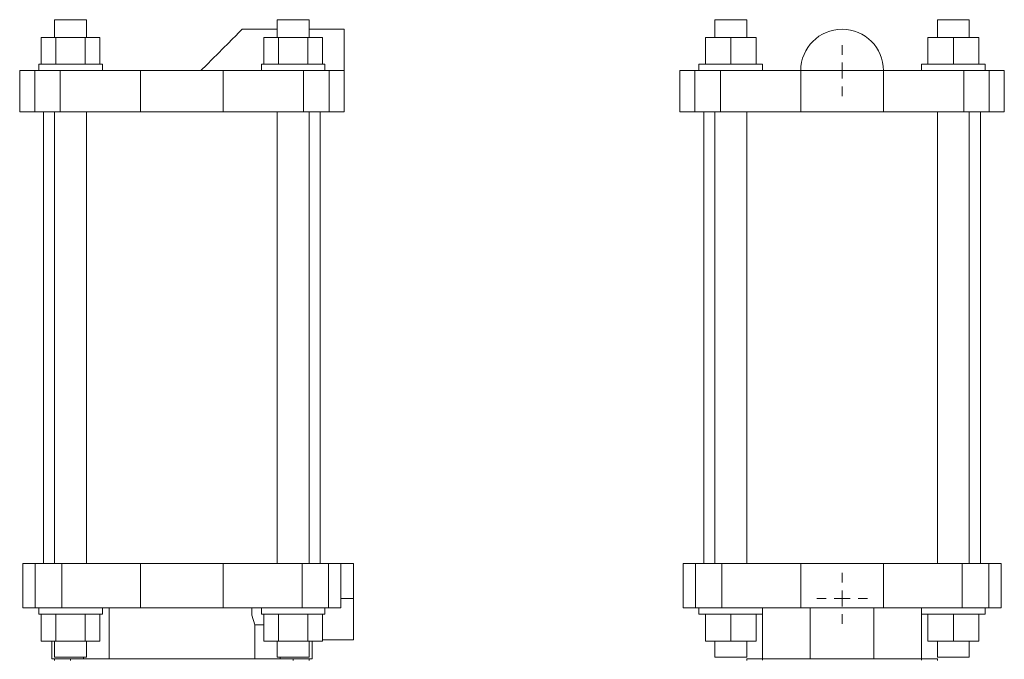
# Model space of a CAD drawing. Header units: millimetres. Extents: x -29 to 307, y 19 to 727.
# Tile 3 of 3: x -3 to 307, y 525 to 727. Entities that reach past the tile are written whole.
import ezdxf

# ---------------------------------------------------------------- set-up
doc = ezdxf.new("R2010")
doc.units = ezdxf.units.MM

# ---------------------------------------------------------------- blocks, each defined once
blk = doc.blocks.new('SW_CENTERMARKSYMBOL_10')
at = {"color": 0, "linetype": 'Continuous', "lineweight": 0}
for p, q in [((0, 5), (0, 8)), ((-5, 0), (-8, 0)), ((0, 0), (-2.5, 0)), ((0, 0), (0, 2.5)), ((0, 0), (0, -2.5)), ((0, 0), (2.5, 0)), ((5, 0), (8, 0)), ((0, -5), (0, -8))]:
    blk.add_line(p, q, dxfattribs=at)
blk = doc.blocks.new('SW_CENTERMARKSYMBOL_11')
at = {"color": 0, "linetype": 'Continuous', "lineweight": 0}
for p, q in [((0, 5), (0, 8)), ((-5, 0), (-8, 0)), ((0, 0), (-2.5, 0)), ((0, 0), (0, 2.5)), ((0, 0), (0, -2.5)), ((0, 0), (2.5, 0)), ((5, 0), (8, 0)), ((0, -5), (0, -8))]:
    blk.add_line(p, q, dxfattribs=at)

msp = doc.modelspace()

# ---------------------------------------------------------------- linework, layer by layer
at = {"color": 7, "linetype": 'Continuous', "lineweight": 15}
for p, q in [((8.22, 726.64), (8.22, 721.04)), ((18.22, 726.64), (8.22, 726.64)), ((18.22, 721.04), (18.22, 726.64)), ((78.22, 726.64), (78.22, 721.04)), ((88.22, 726.64), (78.22, 726.64)), ((88.22, 721.04), (88.22, 726.64)), ((215.82, 726.64), (215.82, 721.04)), ((225.82, 726.64), (215.82, 726.64)), ((225.82, 721.04), (225.82, 726.64)), ((285.82, 726.64), (285.82, 721.04)), ((295.82, 726.64), (285.82, 726.64)), ((295.82, 721.04), (295.82, 726.64)), ((78.22, 723.64), (67.22, 723.64)), ((99.22, 723.64), (88.22, 723.64)), ((99.22, 723.64), (99.22, 710.64)), ((3.99, 721.04), (3.99, 712.64)), ((3.99, 721.04), (8.61, 721.04)), ((8.61, 721.04), (8.61, 712.64)), ((8.61, 721.04), (17.84, 721.04)), ((17.84, 721.04), (17.84, 712.64)), ((17.84, 721.04), (22.46, 721.04)), ((22.46, 721.04), (22.46, 712.64)), ((73.99, 721.04), (73.99, 712.64)), ((73.99, 721.04), (78.61, 721.04)), ((78.61, 721.04), (78.61, 712.64)), ((78.61, 721.04), (87.84, 721.04)), ((87.84, 721.04), (87.84, 712.64)), ((87.84, 721.04), (92.46, 721.04)), ((92.46, 721.04), (92.46, 712.64)), ((212.82, 721.04), (212.82, 712.64)), ((212.82, 721.04), (220.82, 721.04)), ((220.82, 721.04), (220.82, 712.64)), ((220.82, 721.04), (228.82, 721.04)), ((228.82, 721.04), (228.82, 712.64)), ((282.82, 721.04), (282.82, 712.64)), ((282.82, 721.04), (290.82, 721.04)), ((290.82, 721.04), (290.82, 712.64)), ((290.82, 721.04), (298.82, 721.04)), ((298.82, 721.04), (298.82, 712.64)), ((3.22, 712.64), (3.22, 710.64)), ((3.22, 712.64), (13.22, 712.64)), ((13.22, 712.64), (23.22, 712.64)), ((23.22, 710.64), (23.22, 712.64)), ((73.22, 712.64), (73.22, 710.64)), ((73.22, 712.64), (83.22, 712.64)), ((83.22, 712.64), (93.22, 712.64)), ((93.22, 710.64), (93.22, 712.64)), ((210.82, 712.64), (210.82, 710.64)), ((210.82, 712.64), (230.82, 712.64)), ((230.82, 710.64), (230.82, 712.64)), ((280.82, 712.64), (280.82, 710.64)), ((280.82, 712.64), (300.82, 712.64)), ((300.82, 710.64), (300.82, 712.64)), ((-2.78, 710.64), (-2.78, 697.64)), ((-2.78, 710.64), (1.96, 710.64)), ((1.96, 710.64), (1.96, 697.64)), ((1.96, 710.64), (9.95, 710.64)), ((9.95, 710.64), (9.95, 697.64)), ((9.95, 710.64), (35.22, 710.64)), ((35.22, 710.64), (35.22, 697.64)), ((35.22, 710.64), (61.22, 710.64)), ((61.22, 710.64), (61.22, 697.64)), ((61.22, 710.64), (86.5, 710.64)), ((86.5, 710.64), (86.5, 697.64)), ((86.5, 710.64), (94.49, 710.64)), ((94.49, 710.64), (94.49, 697.64)), ((94.49, 710.64), (99.22, 710.64)), ((99.22, 710.64), (99.22, 697.64)), ((204.82, 710.64), (204.82, 697.64)), ((204.82, 710.64), (209.56, 710.64)), ((209.56, 710.64), (209.56, 697.64)), ((209.56, 710.64), (217.54, 710.64)), ((217.54, 710.64), (217.54, 697.64)), ((217.54, 710.64), (242.82, 710.64)), ((242.82, 710.64), (242.82, 697.64)), ((242.82, 710.64), (268.82, 710.64)), ((268.82, 710.64), (268.82, 697.64)), ((268.82, 710.64), (294.09, 710.64)), ((294.09, 710.64), (294.09, 697.64)), ((294.09, 710.64), (302.08, 710.64)), ((302.08, 710.64), (302.08, 697.64)), ((302.08, 710.64), (306.82, 710.64)), ((306.82, 710.64), (306.82, 697.64)), ((-2.78, 697.64), (1.96, 697.64)), ((1.96, 697.64), (9.95, 697.64)), ((4.72, 697.64), (4.72, 555.64)), ((8.22, 697.64), (8.22, 555.64)), ((9.95, 697.64), (35.22, 697.64)), ((18.22, 555.64), (18.22, 697.64)), ((35.22, 697.64), (61.22, 697.64)), ((61.22, 697.64), (86.5, 697.64)), ((78.22, 697.64), (78.22, 555.64)), ((86.5, 697.64), (94.49, 697.64)), ((88.22, 555.64), (88.22, 697.64)), ((91.72, 555.64), (91.72, 697.64)), ((94.49, 697.64), (99.22, 697.64)), ((204.82, 697.64), (209.56, 697.64)), ((209.56, 697.64), (217.54, 697.64)), ((212.32, 697.64), (212.32, 555.64)), ((215.82, 697.64), (215.82, 555.64)), ((217.54, 697.64), (242.82, 697.64)), ((225.82, 555.64), (225.82, 697.64)), ((242.82, 697.64), (268.82, 697.64)), ((268.82, 697.64), (294.09, 697.64)), ((285.82, 697.64), (285.82, 555.64)), ((294.09, 697.64), (302.08, 697.64)), ((295.82, 555.64), (295.82, 697.64)), ((299.32, 555.64), (299.32, 697.64)), ((302.08, 697.64), (306.82, 697.64)), ((-1.78, 555.64), (-1.78, 541.64)), ((-1.78, 555.64), (2.1, 555.64)), ((2.1, 555.64), (2.1, 541.64)), ((2.1, 555.64), (10.43, 555.64)), ((10.43, 555.64), (10.43, 541.64)), ((10.43, 555.64), (35.22, 555.64)), ((35.22, 555.64), (35.22, 541.64)), ((35.22, 555.64), (61.22, 555.64)), ((61.22, 555.64), (61.22, 541.64)), ((61.22, 555.64), (86.01, 555.64)), ((86.01, 555.64), (86.01, 541.64)), ((86.01, 555.64), (94.35, 555.64)), ((94.35, 555.64), (94.35, 541.64)), ((94.35, 555.64), (98.22, 555.64)), ((98.22, 555.64), (98.22, 544.64)), ((98.22, 555.64), (102.22, 555.64)), ((102.22, 555.64), (102.22, 544.64)), ((205.82, 555.64), (205.82, 541.64)), ((205.82, 555.64), (209.69, 555.64)), ((209.69, 555.64), (209.69, 541.64)), ((209.69, 555.64), (218.03, 555.64)), ((218.03, 555.64), (218.03, 541.64)), ((218.03, 555.64), (242.82, 555.64)), ((242.82, 555.64), (242.82, 541.64)), ((242.82, 555.64), (268.82, 555.64)), ((268.82, 555.64), (268.82, 541.64)), ((268.82, 555.64), (293.61, 555.64)), ((293.61, 555.64), (293.61, 541.64)), ((293.61, 555.64), (301.95, 555.64)), ((301.95, 555.64), (301.95, 541.64)), ((301.95, 555.64), (305.82, 555.64)), ((305.82, 555.64), (305.82, 541.64)), ((98.22, 544.64), (98.22, 541.64)), ((98.22, 544.64), (102.22, 544.64)), ((102.22, 544.64), (102.22, 531.64)), ((-1.78, 541.64), (2.1, 541.64)), ((2.1, 541.64), (10.43, 541.64)), ((3.22, 541.64), (3.22, 539.64)), ((23.22, 539.64), (3.22, 539.64)), ((3.99, 531.24), (3.99, 539.64)), ((8.61, 531.24), (8.61, 539.64)), ((10.43, 541.64), (35.22, 541.64)), ((17.84, 531.24), (17.84, 539.64)), ((22.46, 531.24), (22.46, 539.64)), ((23.22, 539.64), (23.22, 541.64)), ((25.31, 541.64), (25.31, 525.64)), ((35.22, 541.64), (61.22, 541.64)), ((61.22, 541.64), (86.01, 541.64)), ((70.22, 541.64), (70.22, 539.35)), ((71.14, 536.34), (70.22, 539.35)), ((73.22, 541.64), (73.22, 539.64)), ((93.22, 539.64), (73.22, 539.64)), ((73.99, 531.24), (73.99, 539.64)), ((78.61, 531.24), (78.61, 539.64)), ((86.01, 541.64), (94.35, 541.64)), ((87.84, 531.24), (87.84, 539.64)), ((92.46, 531.24), (92.46, 539.64)), ((93.22, 539.64), (93.22, 541.64)), ((94.35, 541.64), (98.22, 541.64)), ((205.82, 541.64), (209.69, 541.64)), ((209.69, 541.64), (218.03, 541.64)), ((210.82, 541.64), (210.82, 539.64)), ((230.82, 539.64), (210.82, 539.64)), ((212.82, 531.24), (212.82, 539.64)), ((218.03, 541.64), (242.82, 541.64)), ((220.82, 531.24), (220.82, 539.64)), ((228.82, 531.24), (228.82, 539.64)), ((230.82, 539.64), (230.82, 541.64)), ((230.82, 539.64), (230.82, 525.64)), ((242.82, 541.64), (268.82, 541.64)), ((245.82, 541.64), (245.82, 525.64)), ((265.82, 541.64), (265.82, 525.64)), ((268.82, 541.64), (293.61, 541.64)), ((280.82, 541.64), (280.82, 539.64)), ((280.82, 525.64), (280.82, 539.64)), ((300.82, 539.64), (280.82, 539.64)), ((282.82, 531.24), (282.82, 539.64)), ((290.82, 531.24), (290.82, 539.64)), ((293.61, 541.64), (301.95, 541.64)), ((298.82, 531.24), (298.82, 539.64)), ((300.82, 539.64), (300.82, 541.64)), ((301.95, 541.64), (305.82, 541.64)), ((71.14, 536.34), (71.14, 525.64)), ((73.99, 536.34), (71.14, 536.34)), ((8.61, 531.24), (3.99, 531.24)), ((7.31, 531.24), (7.31, 525.64)), ((8.22, 531.24), (8.22, 526.14)), ((17.84, 531.24), (8.61, 531.24)), ((22.46, 531.24), (17.84, 531.24)), ((18.22, 526.14), (18.22, 531.24)), ((78.61, 531.24), (73.99, 531.24)), ((78.22, 531.24), (78.22, 526.14)), ((87.84, 531.24), (78.61, 531.24)), ((92.46, 531.24), (87.84, 531.24)), ((88.22, 526.14), (88.22, 531.24)), ((89.14, 525.64), (89.14, 531.24)), ((92.46, 531.64), (102.22, 531.64)), ((220.82, 531.24), (212.82, 531.24)), ((215.82, 531.24), (215.82, 526.14)), ((228.82, 531.24), (220.82, 531.24)), ((225.82, 526.14), (225.82, 531.24)), ((290.82, 531.24), (282.82, 531.24)), ((285.82, 531.24), (285.82, 526.14)), ((298.82, 531.24), (290.82, 531.24)), ((295.82, 526.14), (295.82, 531.24)), ((7.31, 525.64), (8.22, 525.64)), ((18.22, 526.14), (8.22, 526.14)), ((8.22, 525.64), (8.22, 525.14)), ((8.22, 525.64), (13.22, 525.64)), ((13.22, 525.64), (83.22, 525.64)), ((13.22, 525.64), (13.22, 525.14)), ((88.22, 526.14), (78.22, 526.14)), ((83.22, 525.64), (83.22, 525.14)), ((83.22, 525.64), (88.22, 525.64)), ((88.22, 525.64), (88.22, 525.14)), ((88.22, 525.64), (89.14, 525.64)), ((225.82, 526.14), (215.82, 526.14)), ((225.82, 525.64), (225.82, 525.14)), ((225.82, 525.64), (230.82, 525.64)), ((230.82, 525.64), (230.82, 525.17)), ((230.82, 525.64), (251.64, 525.64)), ((251.64, 525.64), (259.99, 525.64)), ((259.99, 525.64), (280.82, 525.64)), ((280.82, 525.64), (280.82, 525.17)), ((280.82, 525.64), (285.82, 525.64)), ((295.82, 526.14), (285.82, 526.14)), ((285.82, 525.64), (285.82, 525.14))]:
    msp.add_line(p, q, dxfattribs=at)
at = {"color": 8, "linetype": 'Continuous', "lineweight": 15}
for p, q in [((17.31, 526.14), (17.31, 525.64)), ((79.14, 526.14), (79.14, 525.64))]:
    msp.add_line(p, q, dxfattribs=at)
at = {"color": 7, "linetype": 'Continuous', "lineweight": 15, "flags": 128}
msp.add_lwpolyline([(67.22, 723.64), (67.09, 723.51), (66.7, 723.12), (66.05, 722.47), (65.16, 721.58), (64.05, 720.47), (62.74, 719.16), (61.25, 717.67), (59.62, 716.04), (57.89, 714.31), (56.07, 712.49), (54.22, 710.64)], dxfattribs=at)
at = {"color": 7, "linetype": 'Continuous', "lineweight": 15}
msp.add_arc((255.82, 710.64), 13, 0, 180, dxfattribs=at)

# ---------------------------------------------------------------- block references
at = {"color": 7, "linetype": 'Continuous', "lineweight": 0}
for name, p in [('SW_CENTERMARKSYMBOL_11', (255.82, 710.64)), ('SW_CENTERMARKSYMBOL_10', (255.82, 544.64))]:
    msp.add_blockref(name, p, dxfattribs=at)

doc.saveas('drawing.dxf')
